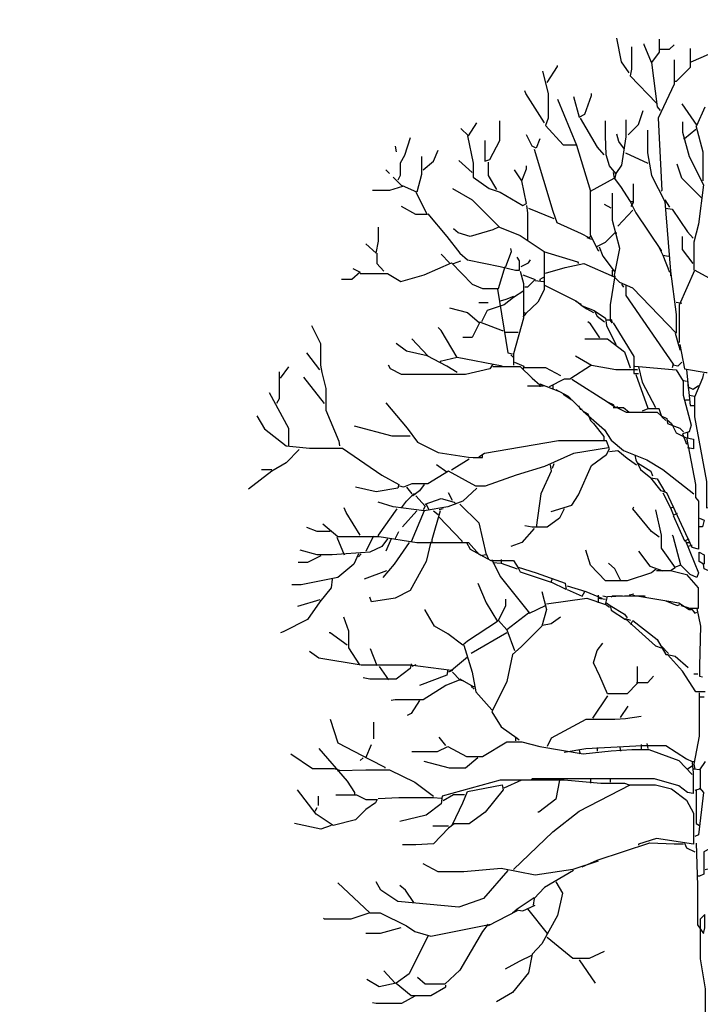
# Model space of a CAD drawing. Header units: metres. Extents: x 128583 to 136452, y 412329 to 415128.
# Tile 228 of 256: x 135001.43 to 135004.48, y 415049.72 to 415054.13. Entities that reach past the tile are written whole.
import ezdxf

# ---------------------------------------------------------------- set-up
doc = ezdxf.new("R2010")
doc.units = ezdxf.units.M
doc.header["$PDMODE"] = 35
doc.header["$PDSIZE"] = 0.075
doc.layers.add('B-ME-GR-BOOM-SD', color=90, linetype='Continuous', lineweight=25)
doc.layers.add('X-XX-AL-DETAIL1-M', color=7, linetype='Continuous', lineweight=18)
doc.styles.add('NLCS-ISO-ANNOTATIEF-T18', font='NLCS-ISO.ttf', dxfattribs={"height": 1.8})
doc.dimstyles.new('NLCS-ANNOTATIEF-T18-PIJL_L2_H0', dxfattribs={"dimtxt": 2.5, "dimasz": 1.8, "dimexe": 2, "dimexo": 2, "dimgap": 0.7, "dimtad": 1, "dimzin": 0, "dimdsep": 46, "dimtxsty": 'NLCS-ISO-ANNOTATIEF-T18', "dimcen": 0, "dimdle": 2, "dimclrd": 256, "dimclre": 256, "dimclrt": 10, "dimaunit": 2, "dimadec": 0, "dimazin": 0, "dimtfac": 1, "dimtdec": 3, "dimtofl": 0, "dimtmove": 0, "dimatfit": 3, "dimfxl": 2, "dimfxlon": 1, "dimtfillclr": 256, "dimtolj": 1, "dimtzin": 0, "dimlwd": -1, "dimlwe": -1, "dimarcsym": 0})

# ---------------------------------------------------------------- blocks, each defined once
blk = doc.blocks.new('*D124')
at = {"layer": 'Defpoints', "color": 0, "transparency": 16777216}
for p in [(134966.4315, 415055.8174), (134966.4315, 415048.4168), (135004.5587, 415048.3051)]:
    blk.add_point(p, dxfattribs=at)
at = {"layer": 'X-XX-AL-DETAIL1-M', "transparency": 16777216}
for p, q in [((134966.4315, 415055.3174), (134966.4315, 415056.3174)), ((135004.5587, 415055.3174), (135004.5587, 415056.3174)), ((135004.1087, 415055.8174), (134966.8815, 415055.8174))]:
    blk.add_line(p, q, dxfattribs=at)
for points in [[(134966.8815, 415055.8924), (134966.8815, 415055.7424), (134966.4315, 415055.8174)], [(135004.1087, 415055.8924), (135004.1087, 415055.7424), (135004.5587, 415055.8174)]]:
    blk.add_solid(points, dxfattribs=at)
at = {"layer": 'X-XX-AL-DETAIL1-M', "color": 10, "transparency": 16777216, "insert": (134985.4951, 415056.2174), "char_height": 0.45, "attachment_point": 5, "style": 'NLCS-ISO-ANNOTATIEF-T18'}
blk.add_mtext('\\A1;Bos', dxfattribs=at)
blk = doc.blocks.new('SGR-BOOM_S02_D_ZIJ-D')
at = {"flags": 128}
for points in [[(-0.7651, 11.1487), (-0.8324, 11.2495), (-0.8744, 11.4597)], [(-0.7441, 11.3841), (-0.7441, 11.1823), (-0.7567, 11.1234), (-0.5213, 10.8796)], [(-0.4961, 11.4513), (-0.4961, 11.3336), (-0.5633, 11.2411), (-0.6306, 11.4009), (-0.6306, 11.4093)], [(-0.4877, 11.3631), (-0.4036, 11.3631), (-0.3615, 11.4009)], [(-0.2186, 11.3673), (-0.2186, 11.1991), (-0.3447, 11.073), (-0.3531, 11.073)], [(-0.2102, 11.2495), (-0.0504, 11.3168)], [(-1.4966, 11.0646), (-1.4041, 11.2075), (-1.4041, 11.2159)], [(-0.5633, 11.2411), (-0.5129, 10.846), (-0.4877, 10.8123)], [(-0.3615, 11.2664), (-0.3615, 11.0478), (-0.5045, 10.7451), (-0.4708, 10.0977), (-0.4792, 10.0893)], [(-1.5386, 11.1655), (-1.4882, 10.9637), (-1.4882, 10.7451), (-1.5134, 10.6778), (-1.3537, 10.5055), (-1.2359, 10.5055)], [(-1.5218, 10.703), (-1.69, 10.9637), (-1.6984, 10.9889)], [(-1.2612, 10.9385), (-1.2107, 10.7535), (-1.1603, 10.7787), (-1.1014, 10.9469), (-1.1014, 10.9637)], [(-1.4041, 10.9132), (-1.2359, 10.5013), (-1.1098, 10.0893), (-0.8996, 10.207), (-0.8408, 10.1313), (-0.7567, 9.9968), (-0.7315, 9.9968)], [(-0.2943, 10.8712), (-0.1597, 10.6778), (-0.0841, 10.846)], [(-0.7735, 10.5937), (-0.681, 10.6862), (-0.639, 10.8123)], [(-2.2701, 10.6526), (-2.2028, 10.5853), (-2.1272, 10.703)], [(-2.0557, 10.5433), (-2.0557, 10.3583), (-2.0095, 10.3751), (-1.9212, 10.5433), (-1.9212, 10.7199)], [(-1.2023, 10.7451), (-1.051, 10.4844), (-0.9921, 10.4172)], [(-0.7945, 10.7283), (-0.7945, 10.5769), (-0.8324, 10.3247), (-0.8828, 10.249), (-0.9417, 10.3163), (-0.9711, 10.4172), (-0.9774, 10.5853), (-0.9774, 10.7199)], [(-0.2859, 10.7115), (-0.2859, 10.619), (-0.227, 10.4004), (-0.1009, 10.1481), (-0.1429, 9.795), (-0.185, 9.6353), (-0.185, 9.383)], [(-0.1681, 10.6778), (-0.1051, 10.4424), (-0.1051, 10.1818)], [(-2.2112, 10.5853), (-2.1608, 10.3415), (-2.1608, 10.2154), (-2.0179, 10.1145), (-1.917, 10.0809), (-1.7152, 9.9632), (-1.6815, 9.98), (-1.7236, 10.1818), (-1.6815, 10.2911), (-1.6815, 10.3163)], [(-1.5638, 10.5601), (-1.5975, 10.476), (-1.6311, 10.4929), (-1.6815, 10.5937)], [(-0.6011, 10.6358), (-0.6011, 10.434), (-0.5633, 10.2322), (-0.4456, 9.9968), (-0.3952, 9.3746), (-0.3447, 8.9879), (-0.3447, 8.8197), (-0.7315, 9.2233), (-0.8492, 9.2737), (-0.8996, 9.3242), (-0.8492, 9.5764), (-0.9122, 9.8286), (-0.9143, 9.9379), (-0.9143, 10.0725)], [(-0.8071, 10.4676), (-0.8576, 10.5349), (-0.8744, 10.6022)], [(-0.1681, 10.6442), (-0.269, 10.5601), (-0.2774, 10.5601)], [(-2.8586, 10.4929), (-2.8502, 10.4424)], [(-2.7241, 10.5685), (-2.7746, 10.4088), (-2.8124, 10.3415), (-2.8124, 10.2322), (-2.8334, 10.1902)], [(-2.6232, 10.4004), (-2.6232, 10.2406), (-2.6652, 10.0809), (-2.7914, 10.1397)], [(-2.6064, 10.2827), (-2.5139, 10.3583), (-2.4719, 10.4592)], [(-1.6143, 10.4676), (-1.4461, 9.9127), (-1.4125, 9.8118), (-1.1939, 9.7109), (-1.1266, 9.6773), (-1.1098, 9.6857)], [(-0.7987, 10.434), (-0.597, 10.3415)], [(-2.1692, 10.2574), (-2.2869, 10.3667)], [(-2.0263, 10.3499), (-2.0263, 10.2322), (-1.9506, 10.1061)], [(-0.1177, 10.0304), (-0.2943, 10.207), (-0.3363, 10.3331)], [(-2.9427, 10.2827), (-2.9091, 10.249)], [(-1.7236, 10.1818), (-1.7908, 10.2827)], [(-0.908, 10.2574), (-0.8996, 10.207)], [(-0.8828, 10.249), (-0.8912, 10.207)], [(-2.8755, 10.2154), (-2.7914, 10.1313), (-2.9091, 10.0977), (-3.0604, 10.0977)], [(-0.7273, 10.1565), (-0.7273, 9.9884), (-0.7483, 9.9548)], [(-2.6737, 10.0809), (-2.5728, 9.8833), (-2.6737, 9.8833), (-2.7998, 9.9548)], [(-2.3458, 10.1145), (-2.1692, 10.0136), (-1.9254, 9.7698), (-1.7404, 9.6941), (-1.526, 9.5512), (-1.526, 9.2065), (-1.5807, 9.0972), (-1.69, 8.9963), (-1.7068, 9.0047)], [(-1.114, 10.0893), (-1.114, 9.7025), (-1.0594, 9.5932), (-0.9753, 9.6353), (-0.8912, 9.7193), (-0.8744, 9.7193)], [(-1.6815, 9.9632), (-1.6731, 9.8959), (-1.6731, 9.6521)], [(-0.9248, 9.9379), (-0.9837, 9.9716)], [(-0.7567, 9.9968), (-0.7062, 9.8959), (-0.4792, 9.5596), (-0.4708, 9.5596)], [(-0.4456, 10.0136), (-0.4036, 9.9463)], [(-2.5643, 9.8875), (-2.3962, 9.6857), (-2.2785, 9.5344), (-2.2112, 9.4755), (-1.917, 9.4167), (-1.7824, 9.383), (-1.7446, 9.383), (-1.7446, 9.4671), (-1.7656, 9.5007)], [(-1.6647, 9.9379), (-1.4377, 9.8455)], [(-0.7315, 9.9211), (-0.866, 9.7782)], [(-0.4372, 9.9379), (-0.3783, 9.9295), (-0.2438, 9.7277), (-0.1934, 9.6689)], [(-3.1193, 9.6184), (-3.0268, 9.5344), (-3.0058, 9.6437), (-3.0058, 9.7698)], [(-1.9338, 9.7698), (-1.9842, 9.7446), (-2.186, 9.6857), (-2.2953, 9.7193), (-2.3373, 9.753)], [(-1.1434, 9.6773), (-1.1014, 9.6605)], [(-0.1934, 9.4419), (-0.2859, 9.568), (-0.2859, 9.6857)], [(-3.0226, 9.5344), (-3.0226, 9.4419), (-2.9595, 9.3746)], [(-2.371, 9.4503), (-2.4467, 9.526)], [(-1.8665, 9.4167), (-1.8161, 9.5512), (-1.8245, 9.5764)], [(-1.5302, 9.5512), (-1.2275, 9.4587), (-1.2191, 9.4419)], [(-1.0594, 9.5932), (-1.0426, 9.5596), (-1.0341, 9.5596)], [(-1.0341, 9.5932), (-1.0005, 9.5091), (-0.8996, 9.3746), (-0.8912, 9.3746)], [(-0.4961, 9.5848), (-0.4624, 9.5176), (-0.4036, 9.3662)], [(-3.1697, 9.3536), (-2.9259, 9.3536), (-2.8082, 9.2821), (-2.598, 9.341), (-2.3542, 9.4503), (-2.1692, 9.2569), (-2.0767, 9.2191), (-1.9338, 9.2191), (-1.8749, 9.4167)], [(-2.3373, 9.4419), (-2.2701, 9.4671)], [(-1.732, 9.4167), (-1.6647, 9.4503), (-1.6479, 9.4755)], [(-1.5134, 9.3578), (-1.3368, 9.4083), (-1.1687, 9.4419), (-0.8996, 9.3242)], [(-0.4624, 9.5176), (-0.412, 9.5091)], [(-3.237, 9.3998), (-3.1697, 9.3662), (-3.2454, 9.299), (-3.3379, 9.299)], [(-1.7404, 9.3746), (-1.711, 9.2653), (-1.711, 8.9542), (-1.7992, 8.6347), (-1.7992, 8.5338)], [(-0.9164, 9.383), (-0.9164, 9.3326)], [(-0.3952, 9.3746), (-0.3952, 9.3326)], [(-0.3153, 8.7356), (-0.3153, 9.0719), (-0.1766, 9.383), (0.3027, 9.1224), (0.3195, 9.0804)], [(-1.7152, 9.341), (-1.6059, 9.299), (-1.6731, 9.2317), (-1.6984, 9.2317)], [(-1.6059, 9.2905), (-1.5302, 9.2821)], [(-1.5218, 9.3242), (-1.5638, 9.299), (-1.5638, 9.2905)], [(-0.8912, 9.3326), (-0.9333, 9.0719), (-0.9333, 8.9374), (-0.9753, 8.9374)], [(-0.8324, 9.2569), (-0.8156, 9.2317)], [(-1.7068, 9.1981), (-1.7992, 9.1392), (-1.8833, 9.0719), (-2.0347, 9.0215), (-2.0851, 8.9206)], [(-1.9422, 9.2149), (-1.8497, 8.6431), (-1.8077, 8.6347)], [(-1.5218, 9.2485), (-1.2359, 9.1056), (-1.1855, 9.0635), (-1.0762, 9.0215), (-1.051, 8.971), (-0.9837, 8.9206)], [(-0.7945, 9.2485), (-0.7945, 9.156), (-0.3699, 8.5423), (-0.3783, 8.5086)], [(-2.1103, 9.093), (-2.0263, 9.093)], [(-1.7992, 9.1476), (-1.8665, 9.1224), (-1.917, 9.1056)], [(-1.2443, 9.1056), (-1.1939, 9.0804)], [(-0.3447, 9.0972), (-0.2943, 9.0888)], [(-2.371, 9.0467), (-2.2112, 9.0047), (-2.1019, 8.9122), (-2.1692, 8.7819), (-2.2533, 8.7819)], [(-1.69, 8.9963), (-1.7152, 8.9626)], [(-1.1855, 9.0635), (-1.1434, 9.0383), (-1.0846, 9.0047)], [(-1.0762, 9.0215), (-0.9753, 8.9542), (-0.9669, 8.887), (-0.8828, 8.7188)], [(-2.1019, 8.9206), (-1.9001, 8.8449), (-1.8917, 8.8449)], [(-1.0257, 8.7777), (-1.1098, 8.9038), (-1.135, 8.9206)], [(-0.9248, 8.9458), (-0.9164, 8.9122), (-0.9333, 8.9374)], [(-0.908, 8.9122), (-0.7231, 8.6095), (-0.7231, 8.4582), (-0.681, 8.4582)], [(-3.6069, 8.887), (-3.527, 8.7272), (-3.527, 8.5338), (-3.5144, 8.4666), (-3.4766, 8.3237), (-3.4766, 8.1303), (-3.3631, 7.8528), (-3.3547, 7.8108)], [(-2.3037, 8.6011), (-2.4467, 8.8449), (-2.4719, 8.8702)], [(-1.8833, 8.8281), (-1.7572, 8.8281)], [(-0.3531, 8.8197), (-0.3195, 8.702), (-0.3111, 8.6684)], [(-2.3037, 8.4666), (-2.3962, 8.5254), (-2.5728, 8.6179), (-2.7577, 8.66), (-2.8502, 8.7272)], [(-2.5643, 8.6179), (-2.7073, 8.7693)], [(-1.1603, 8.7693), (-0.9585, 8.7693), (-0.8071, 8.6516), (-0.7567, 8.5086)], [(-3.5312, 8.4918), (-3.649, 8.6431)], [(-0.3111, 8.7188), (-0.269, 8.5002), (-0.0757, 8.4666), (-0.0673, 8.4666)], [(-1.9001, 8.5254), (-2.3037, 8.6011), (-2.4551, 8.5675), (-2.4551, 8.5591)], [(-1.8245, 8.6263), (-1.7992, 8.6011)], [(-1.7908, 8.5591), (-1.7068, 8.5254), (-1.7152, 8.4918)], [(-1.2443, 8.6179), (-1.1014, 8.5338), (-1.2948, 8.4077), (-1.3452, 8.4077), (-1.4798, 8.3405)], [(-0.2943, 8.5591), (-0.3279, 8.5254), (-0.3699, 8.5338)], [(-3.897, 8.475), (-3.897, 8.2312), (-3.918, 8.1891)], [(-3.8844, 8.4161), (-3.8087, 8.517)], [(-1.9842, 8.5423), (-2.0095, 8.5002), (-2.2281, 8.4498), (-2.7998, 8.4498), (-2.9007, 8.5002), (-2.9175, 8.5338)], [(-1.9842, 8.5212), (-1.7404, 8.5212), (-1.6311, 8.4161), (-1.5638, 8.3573), (-1.5638, 8.3405)], [(-1.7068, 8.5128), (-1.5134, 8.5128), (-1.3789, 8.4414)], [(-1.1014, 8.5338), (-0.8828, 8.496), (-0.6978, 8.496), (-0.6894, 8.4918)], [(-0.7147, 8.5254), (-0.3447, 8.4918), (-0.2817, 8.3909), (-0.2817, 8.2648), (-0.2102, 7.9958), (-0.227, 7.9369), (-0.2859, 7.9201), (-0.2522, 7.8276)], [(-0.681, 8.517), (-0.6474, 8.3825), (-0.5297, 8.1555)], [(-0.2522, 8.4918), (-0.2186, 8.1723), (-0.185, 8.1723)], [(-3.4892, 8.1891), (-3.6742, 8.4245)], [(-1.278, 8.4077), (-0.9585, 8.2059), (-0.908, 8.1807), (-0.8996, 8.1723)], [(-0.7062, 8.4498), (-0.597, 8.1471)], [(-0.2859, 8.3993), (-0.2522, 8.3909)], [(-0.2438, 8.3993), (-0.2354, 8.3237)], [(-0.1009, 8.4582), (-0.1093, 8.4161), (-0.1808, 8.248), (-0.1808, 8.0714), (-0.0715, 7.4913), (-0.0715, 7.2559), (0, 7.2727), (0.1681, 7.445), (0.2606, 7.445), (0.227, 7.1718), (0.0925, 6.8439), (0.0336, 6.9112), (0.0252, 6.9616)], [(-3.9853, 8.29), (-3.8129, 7.9705), (-3.8129, 7.8108)], [(-1.5302, 8.3447), (-1.6731, 8.3447)], [(-1.5638, 8.3657), (-1.3873, 8.2984), (-1.3116, 8.2564), (-1.2864, 8.2312)], [(-1.4461, 8.3573), (-1.4461, 8.3237)], [(-1.4209, 8.3152), (-1.3873, 8.2984)], [(-0.1429, 8.3489), (-0.1934, 8.3152), (-0.227, 8.3321)], [(-2.9427, 8.1975), (-2.7493, 7.9705), (-2.6568, 7.8444), (-2.4719, 7.7519), (-2.2028, 7.7099), (-2.1608, 7.7057), (-2.0767, 7.7057), (-2.0767, 7.7351)], [(-1.3537, 8.2732), (-1.278, 8.2228), (-1.1771, 8.1219), (-0.9837, 7.9537), (-0.9248, 7.8612), (-0.8156, 7.7687), (-0.6054, 7.6847), (-0.4624, 7.6006), (-0.185, 7.382)], [(-0.9585, 8.2059), (-0.8828, 8.1555), (-0.866, 8.1639)], [(-0.2606, 8.2228), (-0.227, 8.2228)], [(-0.227, 8.2648), (-0.1766, 8.2564)], [(-1.2191, 8.1723), (-1.2023, 8.1387), (-1.1855, 8.1387)], [(-1.1771, 8.1219), (-1.135, 8.0966), (-1.1098, 8.0378), (-1.0846, 8.0126), (-0.9921, 7.8949), (-0.9921, 7.8528)], [(-0.908, 8.1555), (-0.8156, 8.1555), (-0.7651, 8.1135)], [(-0.8744, 8.1555), (-0.7903, 8.1135), (-0.5129, 8.1135), (-0.4792, 8.0798), (-0.4288, 8.0546), (-0.4204, 8.0126), (-0.3111, 7.9705), (-0.2774, 7.9369)], [(-0.4372, 8.0378), (-0.4708, 8.0714), (-0.4961, 8.1429), (-0.597, 8.1429), (-0.6474, 8.1219)], [(-4.0946, 8.0798), (-4.0273, 7.9621), (-3.8339, 7.8108), (-3.6237, 7.7898), (-3.3295, 7.7898), (-2.9763, 7.5501), (-2.825, 7.4661), (-2.8334, 7.4324), (-3.0268, 7.3988), (-3.2118, 7.4408)], [(-0.4288, 8.0462), (-0.3868, 8.0126), (-0.3447, 7.9285), (-0.2606, 7.8865), (-0.1892, 7.8696), (-0.1892, 7.7856), (-0.2438, 7.794)], [(-2.7241, 7.8991), (-2.8839, 7.8991), (-3.2202, 7.9873)], [(-1.4629, 7.2222), (-1.278, 7.2811), (-1.2191, 7.3736), (-1.1014, 7.6342), (-0.9669, 7.7351), (-0.9417, 7.7856), (-0.9669, 7.857), (-1.3957, 7.857), (-2.0599, 7.7435), (-2.1103, 7.7099)], [(-0.2522, 7.8865), (-0.1724, 7.4661), (-0.1724, 7.3484), (-0.1429, 7.3147), (-0.1429, 6.8859), (-0.2018, 6.9027), (-0.4288, 7.3904), (-0.4792, 7.4072), (-0.5717, 7.5249)], [(-0.2438, 7.9285), (-0.2438, 7.8865)], [(-3.7162, 7.7772), (-3.8339, 7.6594), (-3.96, 7.5838), (-4.1702, 7.424)], [(-0.9501, 7.794), (-1.2612, 7.7435), (-1.5218, 7.6258), (-1.774, 7.5501), (-2.0515, 7.4493), (-2.1356, 7.4493), (-2.3794, 7.5838), (-2.5643, 7.4703), (-2.7073, 7.4703), (-2.783, 7.4408), (-2.8166, 7.4493)], [(-0.9417, 7.7603), (-0.866, 7.7687), (-0.7819, 7.7015), (-0.6978, 7.6426)], [(-2.1944, 7.6931), (-2.3542, 7.5922)], [(-0.7147, 7.7267), (-0.7062, 7.6847), (-0.6642, 7.6006), (-0.5717, 7.5249), (-0.5129, 7.5165), (-0.4456, 7.3988)], [(-3.96, 7.5964), (-4.0525, 7.5964)], [(-2.3962, 7.5754), (-2.4887, 7.6426)], [(-1.4714, 7.6426), (-1.4629, 7.5838), (-1.5554, 7.382), (-1.5975, 7.0793)], [(-1.4377, 7.651), (-1.4545, 7.609)], [(-0.6894, 7.6594), (-0.5717, 7.5838), (-0.5549, 7.5417)], [(-2.1272, 7.4324), (-2.2533, 7.3147), (-2.3878, 7.2643), (-2.598, 7.2307), (-2.8755, 7.2643), (-3.01, 7.3063)], [(-2.7577, 7.4408), (-2.7073, 7.382)], [(-2.598, 7.4661), (-2.64, 7.4072), (-2.6989, 7.3652), (-2.7073, 7.3736)], [(-2.7998, 7.2559), (-2.7577, 7.3147), (-2.6905, 7.382), (-2.6737, 7.382)], [(-2.6737, 7.3652), (-2.5896, 7.2727), (-2.6064, 7.2391)], [(-2.5896, 7.2895), (-2.4467, 7.34), (-2.3289, 7.3063), (-2.3121, 7.2895)], [(-2.3458, 7.3231), (-2.3794, 7.3904)], [(-0.4624, 7.3904), (-0.3952, 7.2559), (-0.3615, 7.2643)], [(-3.1697, 7.012), (-3.2958, 7.2138), (-3.3126, 7.2559)], [(-2.8418, 7.2475), (-3.01, 7.012), (-3.01, 7.0036)], [(-2.6652, 7.2307), (-2.7914, 7.0877)], [(-2.598, 7.2307), (-2.7157, 6.9532)], [(-2.5812, 7.2895), (-2.5559, 7.2391)], [(-2.4551, 7.2307), (-2.5307, 6.97), (-2.5307, 6.9532)], [(-2.5139, 7.2307), (-2.4719, 7.197)], [(-2.4298, 7.2475), (-2.4635, 7.2391)], [(-2.2785, 7.2895), (-2.1103, 7.1214), (-2.0431, 6.8355), (-2.0935, 6.8271)], [(-1.3452, 7.2475), (-1.3873, 7.1634), (-1.4966, 7.0835), (-1.6311, 7.0835), (-1.6984, 7.0961)], [(-0.4961, 6.9952), (-0.5633, 7.0457), (-0.7315, 7.2475), (-0.7231, 7.2643)], [(-0.5297, 7.2391), (-0.4792, 7.012), (-0.4792, 6.8943), (-0.3531, 6.7178), (-0.3952, 6.6926)], [(-0.3952, 7.2559), (-0.3699, 7.197)], [(-2.4635, 7.1718), (-2.2617, 6.9616), (-2.2617, 6.9532)], [(-0.3363, 7.2054), (-0.3699, 7.1886), (-0.269, 6.9616), (-0.227, 6.9784)], [(-0.1345, 7.1634), (-0.0925, 7.1466), (-0.1093, 7.0877), (-0.1429, 7.0877)], [(-3.4388, 7.0457), (-3.5565, 7.0457), (-3.649, 7.0793)], [(-3.506, 7.1129), (-3.3715, 6.9994), (-3.0016, 6.9994), (-2.6652, 6.9448), (-2.2028, 6.9448), (-2.1019, 6.8355)], [(-1.6143, 7.0709), (-1.7236, 6.9448), (-1.8245, 6.9112)], [(-2.9259, 6.9784), (-2.9763, 6.9112), (-3.0856, 6.8607), (-3.4219, 6.8355), (-3.5565, 6.8355), (-3.7078, 6.8775)], [(-3.3799, 6.9952), (-3.3126, 6.8355)], [(-3.052, 7.0036), (-3.1193, 6.8691)], [(-2.8923, 6.9784), (-2.9427, 6.8691)], [(-2.8586, 6.9784), (-2.825, 7.0457)], [(-0.2606, 6.9616), (-0.1429, 6.6757), (-0.1597, 6.6337), (-0.2186, 6.6589), (-0.3027, 6.743), (-0.3699, 7.0036), (-0.3783, 7.012)], [(-2.5391, 6.9532), (-2.5812, 6.7766), (-2.7241, 6.516), (-2.8586, 6.4487), (-3.0688, 6.4151), (-3.0856, 6.4571)], [(-2.7325, 6.9448), (-2.867, 6.7514), (-2.9679, 6.6337)], [(-2.2196, 6.9448), (-2.186, 6.8859), (-2.001, 6.785), (-1.7992, 6.785), (-1.7572, 6.7178), (-1.7404, 6.6841), (-1.4629, 6.5917), (-1.4545, 6.6169)], [(-0.5213, 6.7094), (-0.5633, 6.6757), (-0.7819, 6.6043), (-0.9753, 6.6043), (-1.1098, 6.743), (-1.1519, 6.8775)], [(-0.2522, 6.9448), (-0.2186, 6.9448)], [(-0.2018, 6.9196), (-0.2438, 6.9112)], [(-3.1865, 6.8439), (-3.2286, 6.7514), (-3.3715, 6.6337), (-3.6994, 6.5664), (-3.7835, 6.5664)], [(-3.5228, 6.8271), (-3.6406, 6.7682), (-3.7246, 6.7682)], [(-3.1613, 6.8439), (-3.1865, 6.8187)], [(-2.0431, 6.8439), (-2.0263, 6.8019)], [(-1.9926, 6.7934), (-1.917, 6.6421), (-1.6563, 6.3142), (-1.5134, 6.3815)], [(-1.9086, 6.7934), (-1.9086, 6.7598)], [(-0.681, 6.8691), (-0.5801, 6.7346), (-0.4624, 6.6926)], [(-0.0504, 6.6926), (-0.0925, 6.7094), (-0.1009, 6.7514), (-0.1387, 6.7766), (-0.1387, 6.8607), (-0.0925, 6.8355), (-0.0925, 6.7514)], [(-1.9842, 6.7682), (-1.9086, 6.7598), (-1.7656, 6.7094)], [(-1.7572, 6.7262), (-1.5975, 6.6757), (-1.3368, 6.5833), (-1.3284, 6.5244), (-1.4629, 6.5917)], [(-0.8408, 6.6085), (-0.8912, 6.7094), (-0.9501, 6.7598)], [(-0.3027, 6.743), (-0.3531, 6.7262)], [(-3.4219, 6.6169), (-3.4303, 6.5412), (-3.5312, 6.4151), (-3.6406, 6.2554), (-3.8591, 6.1461), (-3.8844, 6.1376)], [(-2.9343, 6.6926), (-3.1361, 6.6169)], [(-0.5213, 6.6968), (-0.3952, 6.6968), (-0.2522, 6.6589), (-0.1471, 6.5412), (-0.1471, 6.3562), (-0.2438, 6.3562)], [(-2.1188, 6.5833), (-2.0431, 6.4067), (-1.9422, 6.2385), (-2.2112, 6.062), (-2.2533, 6.0283), (-2.3878, 6.1292), (-2.5055, 6.1965), (-2.5896, 6.3394), (-2.5896, 6.3478)], [(-1.32, 6.558), (-1.1519, 6.5076), (-1.0089, 6.4487)], [(-1.32, 6.5244), (-1.1855, 6.4655), (-1.1603, 6.5076)], [(-1.547, 6.5076), (-1.505, 6.3478), (-1.547, 6.1965), (-1.732, 6.0115), (-1.8077, 5.9443), (-1.8581, 5.7004), (-1.9926, 5.4314), (-1.9086, 5.2969), (-1.7656, 5.196), (-1.7488, 5.1792)], [(-1.6647, 6.3142), (-1.8581, 6.1629), (-1.9338, 6.2469), (-1.8665, 6.3815), (-1.8665, 6.4403)], [(-1.505, 6.3983), (-1.1434, 6.4487), (-0.9753, 6.3899)], [(-1.0426, 6.474), (-1.0426, 6.4067)], [(-1.0426, 6.4487), (-0.9753, 6.4403)], [(-0.9585, 6.4571), (-1.0005, 6.4655)], [(-0.9417, 6.3647), (-0.9753, 6.3899), (-0.9585, 6.4613), (-0.8071, 6.4676), (-0.6306, 6.4676), (-0.6222, 6.4655)], [(-0.824, 6.4655), (-0.9164, 6.4655), (-0.9248, 6.4571)], [(-0.7231, 6.4824), (-0.7651, 6.474)], [(-0.7315, 6.474), (-0.3195, 6.4067), (-0.227, 6.3478), (-0.2102, 6.3478)], [(-3.5312, 6.4319), (-3.733, 6.3731)], [(-0.9669, 6.4067), (-0.9333, 6.3815), (-0.9248, 6.3394), (-0.7987, 6.2554)], [(-0.9333, 6.3815), (-0.8071, 6.3058), (-0.7819, 6.2722)], [(-0.4372, 6.4235), (-0.3363, 6.3815), (-0.3111, 6.3899)], [(-0.3027, 6.3815), (-0.2354, 6.3647)], [(-0.2102, 6.3562), (-0.1766, 6.3142), (-0.1597, 6.3226)], [(-0.1597, 6.3562), (-0.1261, 6.1965), (-0.1345, 5.8434), (-0.1345, 5.7509), (-0.1093, 5.7425)], [(-3.321, 6.2806), (-3.2748, 6.1545), (-3.2748, 6.0031), (-3.1781, 5.8518)], [(-1.5386, 6.2049), (-1.4629, 6.2217), (-1.3789, 6.2806)], [(-0.7483, 6.2469), (-0.7987, 6.2638), (-0.5297, 6.0199), (-0.4792, 6.0031)], [(-0.7483, 6.2133), (-0.7315, 6.2469), (-0.5129, 6.0788), (-0.4372, 5.9443), (-0.4204, 5.9443)], [(-3.2874, 6.0283), (-3.4388, 6.1376), (-3.4472, 6.1376)], [(-1.8581, 6.1376), (-2.1776, 5.9527)], [(-1.8581, 6.1629), (-1.7908, 5.9779)], [(-3.0184, 5.8434), (-3.0772, 5.9947)], [(-2.2449, 6.0283), (-2.1692, 5.7845), (-2.1356, 5.608), (-1.9926, 5.4482)], [(-0.6936, 5.835), (-0.6936, 5.6836), (-0.7819, 5.5911), (-0.9585, 5.5911), (-1.0257, 5.7509), (-1.0846, 5.8686), (-1.051, 5.9779), (-1.0005, 6.0452)], [(-0.4792, 6.0199), (-0.412, 5.9527)], [(-2.2112, 5.919), (-2.3542, 5.8013), (-2.7241, 5.8476), (-3.1613, 5.8476), (-3.5397, 5.9106), (-3.6237, 5.9695)], [(-0.0841, 5.608), (-0.1681, 5.608), (-0.2859, 5.7929), (-0.4204, 5.9443), (-0.3531, 5.9275), (-0.2354, 5.8266)], [(-2.7157, 5.8602), (-2.7241, 5.8182), (-2.8502, 5.7215), (-3.0856, 5.7215), (-3.1445, 5.7341)], [(-3.0016, 5.835), (-2.9175, 5.7173)], [(-2.6737, 5.8518), (-2.7073, 5.835)], [(-2.3458, 5.7845), (-2.2785, 5.7173), (-2.4046, 5.6668), (-2.6064, 5.5365), (-2.8586, 5.5365), (-2.8923, 5.5323)], [(-2.3878, 5.8097), (-2.3962, 5.7593), (-2.64, 5.6668)], [(-2.3458, 5.8013), (-2.3794, 5.7845)], [(-0.6978, 5.692), (-0.597, 5.692), (-0.5465, 5.7509)], [(-0.1513, 5.7677), (-0.185, 5.7677)], [(-2.2785, 5.7257), (-2.1608, 5.6584), (-2.1524, 5.6584)], [(-2.2785, 5.7173), (-2.2449, 5.7088)], [(-2.1776, 5.6584), (-2.1524, 5.6332)], [(-0.9585, 5.5743), (-1.093, 5.3725)], [(-0.1387, 5.5995), (-0.1387, 5.2128), (-0.185, 4.9606), (-0.1766, 4.9185)], [(-0.1345, 5.5659), (-0.0925, 5.5659)], [(-2.64, 5.5323), (-2.7157, 5.4146), (-2.7493, 5.3978)], [(-0.8408, 5.3809), (-0.7735, 5.4818)], [(-0.6558, 5.3894), (-0.7987, 5.3683), (-0.8912, 5.362), (-1.1519, 5.362), (-1.4629, 5.196), (-1.4966, 5.1203)], [(-3.4388, 5.3641), (-3.3715, 5.1539), (-3.0856, 5.0026), (-2.9511, 4.9353), (-2.9511, 4.9269)], [(-3.052, 5.3389), (-3.052, 5.1876)], [(-2.4046, 5.1287), (-2.4635, 5.2044)], [(-1.7824, 5.2044), (-1.7824, 5.1708)], [(-3.1193, 5.0194), (-3.0688, 5.1371)], [(-2.7073, 5.0741), (-2.4803, 5.0741), (-2.3878, 5.1203), (-2.2196, 5.032), (-2.0767, 5.032), (-1.8581, 5.1623), (-1.7236, 5.1623), (-1.5638, 5.1203), (-1.1771, 5.053), (-0.9248, 5.0825), (-0.7399, 5.093), (-0.5886, 5.093), (-0.3195, 4.9942), (-0.2018, 4.8681)], [(-1.3452, 5.0699), (-1.1519, 5.1035), (-0.6474, 5.1287), (-0.4372, 5.1287), (-0.2522, 5.011), (-0.2018, 4.9858), (-0.185, 4.9858)], [(-1.051, 5.1119), (-1.051, 5.0783)], [(-0.8492, 5.1119), (-0.8408, 5.0783)], [(-0.6558, 5.1371), (-0.6558, 5.0951)], [(-0.6054, 5.1455), (-0.597, 5.1035)], [(-3.7919, 5.053), (-3.5985, 4.9227), (-3.4051, 4.9227), (-3.3631, 4.9101), (-3.3715, 4.8933)], [(-3.5397, 5.1035), (-3.2874, 4.8092), (-3.2202, 4.7083), (-3.2202, 4.6915)], [(-1.2107, 5.0867), (-1.2023, 5.053)], [(-3.1445, 5.0194), (-3.1697, 4.9942)], [(-2.1188, 5.0194), (-2.2281, 4.9269), (-2.371, 4.9269), (-2.598, 4.9858)], [(-0.2018, 4.9774), (-0.1934, 4.8849), (-0.1934, 4.6999), (-0.2438, 4.7083), (-0.3195, 4.7672), (-0.5381, 4.8302), (-1.6311, 4.8302), (-1.6395, 4.826)], [(-0.2018, 4.9437), (-0.2438, 4.9185)], [(-0.0841, 4.9858), (-0.1345, 4.9101), (-0.185, 4.9185)], [(-3.3631, 4.9059), (-3.1193, 4.9122), (-2.9091, 4.9122), (-2.6821, 4.8008), (-2.5139, 4.6747)], [(-0.1303, 4.9101), (-0.1303, 4.742), (-0.1766, 4.7251)], [(-1.6647, 4.8176), (-1.917, 4.8176), (-2.4382, 4.6747), (-2.4467, 4.6074), (-2.5812, 4.5065), (-2.8166, 4.4477)], [(-2.3458, 4.4225), (-2.2533, 4.6158), (-2.2112, 4.7167), (-1.9001, 4.7756), (-1.8917, 4.7336), (-2.0515, 4.5318), (-2.1944, 4.4267), (-2.3289, 4.4267), (-2.3794, 4.3888), (-2.5139, 4.2501), (-2.6737, 4.2396), (-2.7914, 4.2396)], [(-1.8833, 4.7504), (-1.7236, 4.8218), (-1.3452, 4.8218), (-1.0173, 4.7924), (-0.8071, 4.7924), (-0.7651, 4.7756), (-0.7651, 4.7672)], [(-1.7992, 4.0189), (-1.4461, 4.3552), (-1.2107, 4.5402), (-0.7567, 4.7756), (-0.5297, 4.7756), (-0.3868, 4.742), (-0.2522, 4.6411), (-0.1892, 4.5234), (-0.1892, 4.2459), (-0.5213, 4.2964), (-0.681, 4.2459), (-0.681, 4.2375)], [(-1.3873, 4.8176), (-1.4209, 4.6495), (-1.5722, 4.5318), (-1.5807, 4.5318)], [(-1.1098, 4.826), (-1.1098, 4.7924)], [(-0.9333, 4.8344), (-0.9333, 4.8008)], [(-3.3883, 4.6873), (-3.2033, 4.6873), (-3.1193, 4.6453), (-3.0184, 4.6453), (-3.0352, 4.6158), (-3.1193, 4.557), (-3.2118, 4.4645), (-3.4135, 4.4141), (-3.5649, 4.515), (-3.733, 4.7336)], [(-3.5481, 4.6747), (-3.5481, 4.5906)], [(-2.2365, 4.6873), (-2.3373, 4.6873), (-2.4298, 4.6327)], [(-0.1345, 4.7504), (-0.1009, 4.7083), (-0.1429, 4.33), (-0.1766, 4.3132)], [(-0.164, 4.7251), (-0.164, 4.4309), (-0.1345, 4.4141)], [(-3.01, 4.6537), (-2.825, 4.6642), (-2.5139, 4.6642), (-2.4467, 4.6579)], [(-3.5733, 4.5402), (-3.5565, 4.5738)], [(-3.4303, 4.4141), (-3.5228, 4.3804), (-3.7583, 4.4309)], [(-2.3794, 4.4057), (-2.5223, 4.4057)], [(-1.1855, 4.0441), (-1.051, 4.103), (-0.5801, 4.2585), (-0.3615, 4.248), (-0.2774, 4.248)], [(-0.269, 4.2543), (-0.2522, 4.2123), (-0.1766, 4.1786)], [(-0.164, 4.2543), (-0.1534, 3.876), (-0.1534, 3.5228), (-0.1009, 3.4472), (-0.0883, 3.4976), (-0.0883, 3.6153), (-0.1303, 3.5733), (-0.1303, 3.2202), (-0.0841, 2.9511), (-0.0841, 2.3962), (-0.0673, 2.3878)], [(-0.0841, 4.0189), (-0.0462, 4.0273), (-0.0462, 4.2039), (-0.0967, 4.1786), (-0.0967, 3.9769), (-0.1345, 3.96), (-0.1513, 3.96)], [(-1.0426, 4.0946), (-1.2696, 4.0189), (-1.6059, 3.9684), (-1.9086, 4.0273), (-2.2449, 3.9979), (-2.4719, 3.9979), (-2.6064, 4.0693)], [(-1.8497, 4.0105), (-2.0683, 3.7583), (-2.2869, 3.6826), (-2.8334, 3.733), (-2.9848, 3.8339), (-3.0268, 3.9096)], [(-1.2612, 4.0105), (-1.5218, 3.8591), (-1.6143, 3.7583), (-1.6227, 3.6994)], [(-3.3715, 3.9012), (-3.0856, 3.6321), (-3.2538, 3.5733), (-3.4892, 3.5733), (-3.4976, 3.5817)], [(-1.4209, 3.9096), (-1.3621, 3.8087), (-1.4041, 3.6069), (-1.547, 3.3547), (-1.6311, 3.2622), (-1.6647, 3.094), (-1.8077, 2.9175), (-1.9506, 2.8334)], [(-2.6905, 3.7246), (-2.7661, 3.8339), (-2.8166, 3.876)], [(-1.6143, 3.7667), (-1.774, 3.6574)], [(-3.0856, 3.6321), (-2.9932, 3.6321), (-2.7577, 3.5144), (-2.6821, 3.464), (-2.5391, 3.4219), (-2.001, 3.5312)], [(-1.7656, 3.649), (-2.0263, 3.5144)], [(-1.8077, 3.6321), (-1.774, 3.6574), (-1.7152, 3.649), (-1.6059, 3.6994)], [(-1.6731, 3.6658), (-1.4966, 3.4472)], [(-2.0263, 3.5312), (-2.0767, 3.464), (-2.2785, 3.1193), (-2.413, 2.9932), (-2.5896, 2.9932), (-2.6568, 3.052)], [(-2.8082, 3.4976), (-2.9932, 3.4472), (-3.1193, 3.4472)], [(-2.5643, 3.4219), (-2.7325, 3.0856), (-2.8502, 3.0016), (-3.0016, 2.9679), (-3.1109, 3.0352)], [(-1.4966, 3.4135), (-1.2696, 3.2244), (-1.1182, 3.2244), (-0.9837, 3.2874)], [(-1.6311, 3.2538), (-1.7488, 3.1949), (-1.8749, 3.1277)], [(-1.2107, 3.2118), (-1.0678, 3.0016)], [(-2.8586, 3.0016), (-2.9595, 3.1109)], [(-2.8502, 3.0016), (-2.7157, 2.8923), (-2.5391, 2.8923), (-2.4046, 2.9679), (-2.4046, 2.9847)], [(-2.6821, 2.8839), (-2.7998, 2.8208), (-3.0268, 2.8208), (-3.0604, 2.825)]]:
    blk.add_lwpolyline(points, dxfattribs=at)

msp = doc.modelspace()

# ---------------------------------------------------------------- block references
at = {"layer": 'B-ME-GR-BOOM-SD', "xscale": 0.5, "yscale": 0.5}
msp.add_blockref('SGR-BOOM_S02_D_ZIJ-D', (135004.5418, 415048.3135), dxfattribs=at)

# ---------------------------------------------------------------- dimensions: what is measured, and where the dimension line sits
at = {"layer": 'X-XX-AL-DETAIL1-M'}
dim = msp.add_linear_dim(base=(134966.4315, 415055.8174), p1=(135004.5587, 415048.3051), p2=(134966.4315, 415048.4168), text='Bos', dimstyle='NLCS-ANNOTATIEF-T18-PIJL_L2_H0', dxfattribs=at)
dim.commit()
dim.dimension.update_dxf_attribs({"geometry": '*D124', "text_midpoint": (134985.4951, 415055.8174), "dimtype": 160})

doc.saveas('drawing.dxf')
